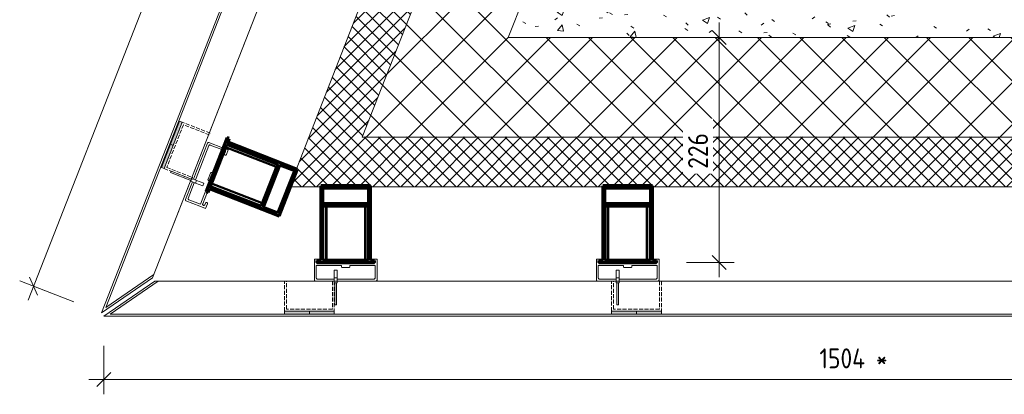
# Model space of a CAD drawing. Header units: millimetres. Extents: x -7374688 to -7372476, y 5958422 to 5960750.
# Tile 1 of 46: x -7374688 to -7373699, y 5958788 to 5959165. Entities that reach past the tile are written whole.
import ezdxf

# ---------------------------------------------------------------- set-up
doc = ezdxf.new("R2010")
doc.units = ezdxf.units.MM
doc.linetypes.add('01 Штриховая _4 мм_', pattern=[5.5, 4, -1.5])
doc.layers.add('Линии', color=7, linetype='Continuous', lineweight=18, true_color=0x00a600)
for name, color, linetype, lineweight in [('Обобщенные модели', 7, 'Continuous', 18), ('Размеры', 7, 'Continuous', 9), ('Размеры-10', 7, 'Continuous', 9), ('Тонкие линии', 7, 'Continuous', 18), ('Элементы узлов', 7, 'Continuous', 18)]:
    doc.layers.add(name, color=color, linetype=linetype, lineweight=lineweight)
doc.styles.add('GOST Common', font='GOST_Common.ttf', dxfattribs={"width": 0.9, "height": 20})
doc.dimstyles.new('ADSK_Основной_2_0', dxfattribs={"dimscale": 304.8, "dimtxt": 20.1143, "dimasz": 0.046391, "dimexe": 0.049213, "dimexo": 0.098425, "dimgap": 0.016404, "dimtad": 1, "dimdec": 0, "dimzin": 0, "dimdsep": 46, "dimtxsty": 'GOST Common', "dimblk1": 'OBLIQUE', "dimblk2": 'OBLIQUE', "dimsah": 1, "dimcen": 0.09, "dimdle": 0.049213, "dimazin": 0, "dimtfac": 1, "dimtdec": 4, "dimtix": 1, "dimtmove": 0, "dimatfit": 3, "dimfxl": 1, "dimtvp": 1, "dimtfill": 1, "dimtolj": 1, "dimtzin": 0, "dimarcsym": 2})

# ---------------------------------------------------------------- blocks, each defined once
blk = doc.blocks.new('HILTI_s_Салазка_MFT-CCF - Салазка MFT-CCF S58-7804795-Разрез 6-6')
at = {"layer": 'Обобщенные модели'}
for p, q in [((-7374392.38, 5958917.62), (-7374392.38, 5958923.92)), ((-7374392.38, 5958923.92), (-7374387.38, 5958923.92)), ((-7374389.23, 5958919.62), (-7374360.91, 5958919.62)), ((-7374360.91, 5958919.62), (-7374332.58, 5958919.63)), ((-7374334.43, 5958923.93), (-7374329.43, 5958923.93)), ((-7374329.43, 5958923.93), (-7374329.43, 5958917.63)), ((-7374392.38, 5958902.82), (-7374392.38, 5958917.62)), ((-7374365.16, 5958917.62), (-7374390.38, 5958917.62)), ((-7374390.38, 5958917.62), (-7374390.38, 5958905.02)), ((-7374365.16, 5958916.62), (-7374365.16, 5958917.62)), ((-7374357.66, 5958915.63), (-7374364.16, 5958915.62)), ((-7374331.43, 5958917.63), (-7374356.66, 5958917.63)), ((-7374356.66, 5958917.63), (-7374356.66, 5958916.63)), ((-7374331.43, 5958905.03), (-7374331.43, 5958917.63)), ((-7374329.43, 5958917.63), (-7374329.43, 5958902.82)), ((-7374372.4, 5958902.02), (-7374391.4, 5958902.02)), ((-7374389.38, 5958904.02), (-7374372.41, 5958904.02)), ((-7374369.41, 5958904.02), (-7374360.91, 5958904.02)), ((-7374360.9, 5958902.02), (-7374369.4, 5958902.02)), ((-7374360.91, 5958904.02), (-7374332.43, 5958904.03)), ((-7374330.41, 5958902.03), (-7374360.9, 5958902.02))]:
    blk.add_line(p, q, dxfattribs=at)
at = {"layer": 'Обобщенные модели', "flags": 128}
for points in [[(-7374390.01, 5958921.62), (-7374390.15, 5958921.47), (-7374390.26, 5958921.29), (-7374390.34, 5958921.09), (-7374390.38, 5958920.88), (-7374390.38, 5958920.67), (-7374390.34, 5958920.46), (-7374390.26, 5958920.26), (-7374390.15, 5958920.08), (-7374390, 5958919.92), (-7374389.84, 5958919.8), (-7374389.65, 5958919.7), (-7374389.44, 5958919.64), (-7374389.23, 5958919.62)], [(-7374387.38, 5958923.92), (-7374387.2, 5958923.91), (-7374387.02, 5958923.86), (-7374386.86, 5958923.77), (-7374386.71, 5958923.66), (-7374386.59, 5958923.53), (-7374386.49, 5958923.37), (-7374386.42, 5958923.2), (-7374386.39, 5958923.02), (-7374386.39, 5958922.83)], [(-7374335.42, 5958922.83), (-7374335.42, 5958923.02), (-7374335.39, 5958923.2), (-7374335.32, 5958923.37), (-7374335.23, 5958923.53), (-7374335.1, 5958923.67), (-7374334.96, 5958923.78), (-7374334.79, 5958923.86), (-7374334.61, 5958923.91), (-7374334.43, 5958923.93)], [(-7374332.58, 5958919.63), (-7374332.37, 5958919.65), (-7374332.17, 5958919.7), (-7374331.98, 5958919.8), (-7374331.81, 5958919.93), (-7374331.66, 5958920.08), (-7374331.55, 5958920.26), (-7374331.48, 5958920.46), (-7374331.44, 5958920.67), (-7374331.44, 5958920.88), (-7374331.48, 5958921.09), (-7374331.55, 5958921.29), (-7374331.66, 5958921.47), (-7374331.81, 5958921.63)], [(-7374364.16, 5958915.62), (-7374364.35, 5958915.64), (-7374364.54, 5958915.7), (-7374364.71, 5958915.79), (-7374364.86, 5958915.92), (-7374364.99, 5958916.07), (-7374365.08, 5958916.24), (-7374365.14, 5958916.43), (-7374365.16, 5958916.62)], [(-7374356.66, 5958916.63), (-7374356.68, 5958916.43), (-7374356.73, 5958916.24), (-7374356.82, 5958916.07), (-7374356.95, 5958915.92), (-7374357.1, 5958915.79), (-7374357.27, 5958915.7), (-7374357.46, 5958915.64), (-7374357.66, 5958915.63)], [(-7374391.4, 5958902.02), (-7374391.57, 5958902.04), (-7374391.74, 5958902.08), (-7374391.89, 5958902.15), (-7374392.03, 5958902.25), (-7374392.16, 5958902.36), (-7374392.26, 5958902.5), (-7374392.33, 5958902.65), (-7374392.38, 5958902.82)], [(-7374390.38, 5958905.02), (-7374390.36, 5958904.83), (-7374390.31, 5958904.64), (-7374390.21, 5958904.47), (-7374390.09, 5958904.32), (-7374389.94, 5958904.19), (-7374389.77, 5958904.1), (-7374389.58, 5958904.04), (-7374389.38, 5958904.02)], [(-7374332.43, 5958904.03), (-7374332.23, 5958904.05), (-7374332.04, 5958904.1), (-7374331.87, 5958904.2), (-7374331.72, 5958904.32), (-7374331.6, 5958904.47), (-7374331.5, 5958904.64), (-7374331.45, 5958904.83), (-7374331.43, 5958905.03)], [(-7374329.43, 5958902.82), (-7374329.48, 5958902.66), (-7374329.55, 5958902.51), (-7374329.65, 5958902.37), (-7374329.78, 5958902.25), (-7374329.92, 5958902.16), (-7374330.07, 5958902.08), (-7374330.24, 5958902.04), (-7374330.41, 5958902.03)]]:
    blk.add_lwpolyline(points, dxfattribs=at)
blk = doc.blocks.new('HILTI_s_Салазка_MFT-CCF - Салазка MFT-CCF S58-V1-Разрез 6-6')
at = {"layer": 'Обобщенные модели'}
for p, q in [((-7374109.18, 5958917.62), (-7374109.18, 5958923.92)), ((-7374109.18, 5958923.92), (-7374104.18, 5958923.92)), ((-7374106.03, 5958919.62), (-7374077.71, 5958919.62)), ((-7374077.71, 5958919.62), (-7374049.38, 5958919.63)), ((-7374051.23, 5958923.93), (-7374046.23, 5958923.93)), ((-7374046.23, 5958923.93), (-7374046.23, 5958917.63)), ((-7374109.18, 5958902.82), (-7374109.18, 5958917.62)), ((-7374081.96, 5958917.62), (-7374107.18, 5958917.62)), ((-7374107.18, 5958917.62), (-7374107.18, 5958905.02)), ((-7374081.96, 5958916.62), (-7374081.96, 5958917.62)), ((-7374074.46, 5958915.63), (-7374080.96, 5958915.62)), ((-7374048.23, 5958917.63), (-7374073.46, 5958917.63)), ((-7374073.46, 5958917.63), (-7374073.46, 5958916.63)), ((-7374048.23, 5958905.03), (-7374048.23, 5958917.63)), ((-7374046.23, 5958917.63), (-7374046.23, 5958902.82)), ((-7374089.2, 5958902.02), (-7374108.2, 5958902.02)), ((-7374106.18, 5958904.02), (-7374089.21, 5958904.02)), ((-7374086.21, 5958904.02), (-7374077.71, 5958904.02)), ((-7374077.7, 5958902.02), (-7374086.2, 5958902.02)), ((-7374077.71, 5958904.02), (-7374049.23, 5958904.03)), ((-7374047.21, 5958902.03), (-7374077.7, 5958902.02))]:
    blk.add_line(p, q, dxfattribs=at)
at = {"layer": 'Обобщенные модели', "flags": 128}
for points in [[(-7374106.81, 5958921.62), (-7374106.95, 5958921.47), (-7374107.06, 5958921.29), (-7374107.14, 5958921.09), (-7374107.18, 5958920.88), (-7374107.18, 5958920.67), (-7374107.14, 5958920.46), (-7374107.06, 5958920.26), (-7374106.95, 5958920.08), (-7374106.8, 5958919.92), (-7374106.64, 5958919.8), (-7374106.45, 5958919.7), (-7374106.24, 5958919.64), (-7374106.03, 5958919.62)], [(-7374104.18, 5958923.92), (-7374104, 5958923.91), (-7374103.82, 5958923.86), (-7374103.66, 5958923.77), (-7374103.51, 5958923.66), (-7374103.39, 5958923.53), (-7374103.29, 5958923.37), (-7374103.22, 5958923.2), (-7374103.19, 5958923.02), (-7374103.19, 5958922.83)], [(-7374052.22, 5958922.83), (-7374052.22, 5958923.02), (-7374052.19, 5958923.2), (-7374052.12, 5958923.37), (-7374052.03, 5958923.53), (-7374051.9, 5958923.67), (-7374051.76, 5958923.78), (-7374051.59, 5958923.86), (-7374051.41, 5958923.91), (-7374051.23, 5958923.93)], [(-7374049.38, 5958919.63), (-7374049.17, 5958919.65), (-7374048.97, 5958919.7), (-7374048.78, 5958919.8), (-7374048.61, 5958919.93), (-7374048.46, 5958920.08), (-7374048.35, 5958920.26), (-7374048.28, 5958920.46), (-7374048.24, 5958920.67), (-7374048.24, 5958920.88), (-7374048.28, 5958921.09), (-7374048.35, 5958921.29), (-7374048.46, 5958921.47), (-7374048.61, 5958921.63)], [(-7374080.96, 5958915.62), (-7374081.15, 5958915.64), (-7374081.34, 5958915.7), (-7374081.51, 5958915.79), (-7374081.66, 5958915.92), (-7374081.79, 5958916.07), (-7374081.88, 5958916.24), (-7374081.94, 5958916.43), (-7374081.96, 5958916.62)], [(-7374073.46, 5958916.63), (-7374073.48, 5958916.43), (-7374073.53, 5958916.24), (-7374073.62, 5958916.07), (-7374073.75, 5958915.92), (-7374073.9, 5958915.79), (-7374074.07, 5958915.7), (-7374074.26, 5958915.64), (-7374074.46, 5958915.63)], [(-7374108.2, 5958902.02), (-7374108.37, 5958902.04), (-7374108.54, 5958902.08), (-7374108.69, 5958902.15), (-7374108.83, 5958902.25), (-7374108.96, 5958902.36), (-7374109.06, 5958902.5), (-7374109.13, 5958902.65), (-7374109.18, 5958902.82)], [(-7374107.18, 5958905.02), (-7374107.16, 5958904.83), (-7374107.11, 5958904.64), (-7374107.01, 5958904.47), (-7374106.89, 5958904.32), (-7374106.74, 5958904.19), (-7374106.57, 5958904.1), (-7374106.38, 5958904.04), (-7374106.18, 5958904.02)], [(-7374049.23, 5958904.03), (-7374049.03, 5958904.05), (-7374048.84, 5958904.1), (-7374048.67, 5958904.2), (-7374048.52, 5958904.32), (-7374048.4, 5958904.47), (-7374048.3, 5958904.64), (-7374048.25, 5958904.83), (-7374048.23, 5958905.03)], [(-7374046.23, 5958902.82), (-7374046.28, 5958902.66), (-7374046.35, 5958902.51), (-7374046.45, 5958902.37), (-7374046.58, 5958902.25), (-7374046.72, 5958902.16), (-7374046.87, 5958902.08), (-7374047.04, 5958902.04), (-7374047.21, 5958902.03)]]:
    blk.add_lwpolyline(points, dxfattribs=at)
blk = doc.blocks.new('HILTI_s_Салазка_MFT-CCF - Салазка MFT-CCF S58-V5-Разрез 6-6')
at = {"layer": 'Обобщенные модели'}
for p, q in [((-7374510.62, 5959012.36), (-7374499.57, 5959040.79)), ((-7374498.44, 5959038.18), (-7374508.76, 5959011.64)), ((-7374498.47, 5959041.41), (-7374484.68, 5959036.05)), ((-7374485.4, 5959034.19), (-7374497.14, 5959038.75)), ((-7374494.54, 5959010.67), (-7374485.4, 5959034.19)), ((-7374484.68, 5959036.05), (-7374483.82, 5959035.72)), ((-7374482.48, 5959029.83), (-7374481.81, 5959031.55)), ((-7374481.96, 5959034.99), (-7374478.8, 5959033.77)), ((-7374478.8, 5959033.77), (-7374480.61, 5959029.11)), ((-7374513.71, 5959004.42), (-7374510.62, 5959012.36)), ((-7374508.76, 5959011.64), (-7374511.84, 5959003.7)), ((-7374499.12, 5959004.41), (-7374496.77, 5959010.46)), ((-7374495.47, 5959011.03), (-7374494.54, 5959010.67)), ((-7374521.67, 5958983.93), (-7374514.79, 5959001.63)), ((-7374512.93, 5959000.9), (-7374519.07, 5958985.09)), ((-7374506.76, 5958979.24), (-7374497.62, 5959002.75)), ((-7374497.62, 5959002.75), (-7374498.55, 5959003.11)), ((-7374499.81, 5958991.58), (-7374504.48, 5958979.59)), ((-7374507.48, 5958977.37), (-7374521.28, 5958982.73)), ((-7374518.5, 5958983.8), (-7374506.76, 5958979.24)), ((-7374502.33, 5958978.75), (-7374501.66, 5958980.47)), ((-7374499.8, 5958979.75), (-7374501.61, 5958975.09)), ((-7374501.61, 5958975.09), (-7374507.48, 5958977.37))]:
    blk.add_line(p, q, dxfattribs=at)
at = {"layer": 'Обобщенные модели', "flags": 128}
for points in [[(-7374499.57, 5959040.79), (-7374499.5, 5959040.94), (-7374499.4, 5959041.08), (-7374499.27, 5959041.2), (-7374499.13, 5959041.3), (-7374498.98, 5959041.37), (-7374498.81, 5959041.41), (-7374498.64, 5959041.43), (-7374498.47, 5959041.41)], [(-7374497.14, 5959038.75), (-7374497.33, 5959038.8), (-7374497.53, 5959038.82), (-7374497.72, 5959038.79), (-7374497.91, 5959038.73), (-7374498.08, 5959038.64), (-7374498.23, 5959038.51), (-7374498.35, 5959038.36), (-7374498.44, 5959038.18)], [(-7374481.81, 5959031.55), (-7374481.75, 5959031.76), (-7374481.73, 5959031.97), (-7374481.75, 5959032.18), (-7374481.81, 5959032.38), (-7374481.9, 5959032.57), (-7374482.03, 5959032.74), (-7374482.19, 5959032.89), (-7374482.37, 5959033), (-7374482.57, 5959033.07), (-7374482.7, 5959033.1)], [(-7374480.61, 5959029.11), (-7374480.7, 5959028.94), (-7374480.81, 5959028.8), (-7374480.95, 5959028.67), (-7374481.1, 5959028.57), (-7374481.27, 5959028.51), (-7374481.46, 5959028.47), (-7374481.64, 5959028.47), (-7374481.82, 5959028.51), (-7374481.99, 5959028.57), (-7374482.15, 5959028.67), (-7374482.29, 5959028.8), (-7374482.4, 5959028.94), (-7374482.48, 5959029.11), (-7374482.53, 5959029.29), (-7374482.55, 5959029.47), (-7374482.53, 5959029.65), (-7374482.48, 5959029.83)], [(-7374496.77, 5959010.46), (-7374496.68, 5959010.64), (-7374496.56, 5959010.79), (-7374496.41, 5959010.92), (-7374496.24, 5959011.02), (-7374496.05, 5959011.08), (-7374495.86, 5959011.1), (-7374495.66, 5959011.09), (-7374495.47, 5959011.03)], [(-7374498.55, 5959003.11), (-7374498.73, 5959003.2), (-7374498.88, 5959003.32), (-7374499.01, 5959003.47), (-7374499.1, 5959003.64), (-7374499.16, 5959003.83), (-7374499.19, 5959004.02), (-7374499.17, 5959004.22), (-7374499.12, 5959004.41)], [(-7374521.28, 5958982.73), (-7374521.42, 5958982.84), (-7374521.53, 5958982.97), (-7374521.62, 5958983.11), (-7374521.69, 5958983.27), (-7374521.73, 5958983.43), (-7374521.74, 5958983.6), (-7374521.72, 5958983.77), (-7374521.67, 5958983.93)], [(-7374519.07, 5958985.09), (-7374519.12, 5958984.91), (-7374519.14, 5958984.71), (-7374519.12, 5958984.52), (-7374519.06, 5958984.33), (-7374518.96, 5958984.16), (-7374518.83, 5958984.01), (-7374518.68, 5958983.89), (-7374518.5, 5958983.8)], [(-7374504.48, 5958979.59), (-7374504.53, 5958979.38), (-7374504.55, 5958979.17), (-7374504.53, 5958978.96), (-7374504.48, 5958978.76), (-7374504.38, 5958978.57), (-7374504.25, 5958978.4), (-7374504.1, 5958978.25), (-7374503.92, 5958978.14), (-7374503.72, 5958978.06), (-7374503.51, 5958978.02), (-7374503.3, 5958978.02), (-7374503.09, 5958978.06), (-7374502.89, 5958978.14), (-7374502.71, 5958978.25), (-7374502.56, 5958978.39), (-7374502.43, 5958978.56), (-7374502.33, 5958978.75)], [(-7374501.66, 5958980.47), (-7374501.58, 5958980.64), (-7374501.47, 5958980.79), (-7374501.33, 5958980.91), (-7374501.18, 5958981.01), (-7374501, 5958981.07), (-7374500.82, 5958981.11), (-7374500.64, 5958981.11), (-7374500.46, 5958981.07), (-7374500.28, 5958981.01), (-7374500.13, 5958980.91), (-7374499.99, 5958980.78), (-7374499.88, 5958980.64), (-7374499.8, 5958980.47), (-7374499.75, 5958980.29), (-7374499.73, 5958980.11), (-7374499.75, 5958979.93), (-7374499.8, 5958979.75)]]:
    blk.add_lwpolyline(points, dxfattribs=at)
blk = doc.blocks.new('HILTI_s_Профиль_MFT-RP - Усиленный профиль MFT-RP-58 77x50 L-21565047-Разрез 6-6')
at = {"layer": 'Обобщенные модели', "lineweight": 70}
for p, q in [((-7374052.71, 5958997.78), (-7374102.71, 5958997.77)), ((-7374102.71, 5958997.77), (-7374102.71, 5958922.77)), ((-7374052.71, 5958922.78), (-7374052.71, 5958997.78)), ((-7374100.71, 5958995.77), (-7374054.71, 5958995.78)), ((-7374100.71, 5958979.77), (-7374100.71, 5958995.77)), ((-7374054.71, 5958995.78), (-7374054.71, 5958979.78)), ((-7374054.71, 5958979.78), (-7374100.71, 5958979.77)), ((-7374100.71, 5958977.77), (-7374054.71, 5958977.78)), ((-7374100.71, 5958922.77), (-7374100.71, 5958977.77)), ((-7374054.71, 5958977.78), (-7374054.71, 5958922.78)), ((-7374102.71, 5958922.77), (-7374106.71, 5958922.77)), ((-7374106.71, 5958922.77), (-7374106.71, 5958920.77)), ((-7374106.71, 5958920.77), (-7374048.71, 5958920.78)), ((-7374054.71, 5958922.78), (-7374100.71, 5958922.77)), ((-7374048.71, 5958922.78), (-7374052.71, 5958922.78)), ((-7374048.71, 5958920.78), (-7374048.71, 5958922.78))]:
    blk.add_line(p, q, dxfattribs=at)
blk = doc.blocks.new('HILTI_s_Профиль_MFT-RP - Усиленный профиль MFT-RP-58 77x50 L-V10-Разрез 6-6')
at = {"layer": 'Обобщенные модели', "lineweight": 70}
for p, q in [((-7374335.91, 5958997.77), (-7374385.91, 5958997.77)), ((-7374385.91, 5958997.77), (-7374385.91, 5958922.77)), ((-7374335.91, 5958922.77), (-7374335.91, 5958997.77)), ((-7374383.91, 5958979.77), (-7374383.91, 5958995.77)), ((-7374383.91, 5958995.77), (-7374337.91, 5958995.77)), ((-7374337.91, 5958995.77), (-7374337.91, 5958979.77)), ((-7374337.91, 5958979.77), (-7374383.91, 5958979.77)), ((-7374383.91, 5958922.77), (-7374383.91, 5958977.77)), ((-7374383.91, 5958977.77), (-7374337.91, 5958977.77)), ((-7374337.91, 5958977.77), (-7374337.91, 5958922.77)), ((-7374389.91, 5958922.77), (-7374389.91, 5958920.77)), ((-7374385.91, 5958922.77), (-7374389.91, 5958922.77)), ((-7374389.91, 5958920.77), (-7374331.91, 5958920.77)), ((-7374337.91, 5958922.77), (-7374383.91, 5958922.77)), ((-7374331.91, 5958922.77), (-7374335.91, 5958922.77)), ((-7374331.91, 5958920.77), (-7374331.91, 5958922.77))]:
    blk.add_line(p, q, dxfattribs=at)
blk = doc.blocks.new('HILTI_s_Соединитель_профилей_MFT-RPC - Соединитель профилей MFT-RPC-21017161-Разрез 6-6')
at = {"layer": 'Обобщенные модели', "lineweight": 25}
for p, q in [((-7374100.71, 5958976.77), (-7374097.81, 5958976.77)), ((-7374097.81, 5958976.77), (-7374096.77, 5958976.77)), ((-7374097.81, 5958922.77), (-7374097.81, 5958976.77)), ((-7374096.77, 5958922.77), (-7374096.77, 5958976.77)), ((-7374058.65, 5958976.77), (-7374057.61, 5958976.77)), ((-7374058.65, 5958922.77), (-7374058.65, 5958976.77)), ((-7374057.61, 5958976.77), (-7374054.71, 5958976.78)), ((-7374057.6, 5958922.77), (-7374057.61, 5958976.77))]:
    blk.add_line(p, q, dxfattribs=at)
blk = doc.blocks.new('HILTI_s_Соединитель_профилей_MFT-RPC - Соединитель профилей MFT-RPC-V13-Разрез 6-6')
at = {"layer": 'Обобщенные модели', "lineweight": 25}
for p, q in [((-7374383.91, 5958976.77), (-7374381.01, 5958976.77)), ((-7374381.01, 5958976.77), (-7374379.97, 5958976.77)), ((-7374381.01, 5958976.77), (-7374381.01, 5958922.77)), ((-7374379.97, 5958976.77), (-7374379.97, 5958922.77)), ((-7374341.85, 5958976.77), (-7374340.81, 5958976.77)), ((-7374341.85, 5958976.77), (-7374341.85, 5958922.77)), ((-7374340.81, 5958976.77), (-7374337.91, 5958976.77)), ((-7374340.81, 5958976.77), (-7374340.8, 5958922.77))]:
    blk.add_line(p, q, dxfattribs=at)
blk = doc.blocks.new('HILTI_as_Соединитель_MFT-CCU_Заклепка_БезГрафики - Соединитель MFT-CCU Заклепка БезГрафики-21018214-Разрез 6-6')
at = {"layer": 'Обобщенные модели'}
for p, q in [((-7374372.41, 5958905.38), (-7374372.41, 5958913.12)), ((-7374372.41, 5958913.12), (-7374369.41, 5958913.12)), ((-7374369.41, 5958913.12), (-7374369.41, 5958905.38)), ((-7374372.4, 5958900.12), (-7374372.41, 5958905.38)), ((-7374372.41, 5958905.38), (-7374369.41, 5958905.38)), ((-7374369.4, 5958900.12), (-7374372.4, 5958900.12)), ((-7374371.65, 5958878.12), (-7374371.65, 5958900.12)), ((-7374371.65, 5958900.12), (-7374370.15, 5958900.12)), ((-7374370.15, 5958900.12), (-7374370.15, 5958878.12)), ((-7374369.41, 5958905.38), (-7374369.4, 5958900.12)), ((-7374370.15, 5958878.12), (-7374371.65, 5958878.12))]:
    blk.add_line(p, q, dxfattribs=at)
blk = doc.blocks.new('HILTI_as_Соединитель_MFT-CCU_Заклепка_БезГрафики - Соединитель MFT-CCU Заклепка БезГрафики-V14-Разрез 6-6')
at = {"layer": 'Обобщенные модели'}
for p, q in [((-7374089.21, 5958905.38), (-7374089.21, 5958913.12)), ((-7374089.21, 5958913.12), (-7374086.21, 5958913.12)), ((-7374086.21, 5958913.12), (-7374086.21, 5958905.38)), ((-7374089.2, 5958900.12), (-7374089.21, 5958905.38)), ((-7374089.21, 5958905.38), (-7374086.21, 5958905.38)), ((-7374086.2, 5958900.12), (-7374089.2, 5958900.12)), ((-7374088.45, 5958878.12), (-7374088.45, 5958900.12)), ((-7374088.45, 5958900.12), (-7374086.95, 5958900.12)), ((-7374086.95, 5958900.12), (-7374086.95, 5958878.12)), ((-7374086.21, 5958905.38), (-7374086.2, 5958900.12)), ((-7374086.95, 5958878.12), (-7374088.45, 5958878.12))]:
    blk.add_line(p, q, dxfattribs=at)
blk = doc.blocks.new('HILTI_as_Соединитель_MFT-CCU_Заклепка_БезГрафики - Соединитель MFT-CCU Заклепка БезГрафики-6175019-Разрез 6-6')
at = {"layer": 'Обобщенные модели'}
for p, q in [((-7374211.14, 5959850.04), (-7374210.59, 5959851.44)), ((-7374190.63, 5959842.07), (-7374211.14, 5959850.04)), ((-7374210.59, 5959851.44), (-7374190.09, 5959843.47)), ((-7374190.9, 5959841.37), (-7374189.82, 5959844.17)), ((-7374186, 5959839.47), (-7374190.9, 5959841.37)), ((-7374190.09, 5959843.47), (-7374190.63, 5959842.07)), ((-7374189.82, 5959844.17), (-7374184.91, 5959842.26)), ((-7374184.91, 5959842.26), (-7374186, 5959839.47)), ((-7374178.79, 5959836.66), (-7374186, 5959839.47)), ((-7374184.91, 5959842.26), (-7374177.7, 5959839.46)), ((-7374177.7, 5959839.46), (-7374178.79, 5959836.66))]:
    blk.add_line(p, q, dxfattribs=at)
blk = doc.blocks.new('HILTI_s_Профиль_MFT-RP - Усиленный профиль MFT-RP-58 77x50 L-V15-Разрез 6-6')
at = {"layer": 'Обобщенные модели', "lineweight": 70}
for p, q in [((-7374479.79, 5959046.03), (-7374500.92, 5958992.02)), ((-7374496.87, 5958996.88), (-7374480.11, 5959039.72)), ((-7374480.11, 5959039.72), (-7374428.89, 5959019.68)), ((-7374477.93, 5959045.3), (-7374479.79, 5959046.03)), ((-7374479.38, 5959041.58), (-7374477.93, 5959045.3)), ((-7374409.54, 5959014.26), (-7374479.38, 5959041.58)), ((-7374428.89, 5959019.68), (-7374445.65, 5958976.84)), ((-7374443.79, 5958976.11), (-7374427.03, 5959018.95)), ((-7374427.03, 5959018.95), (-7374412.13, 5959013.12)), ((-7374412.13, 5959013.12), (-7374428.89, 5958970.28)), ((-7374427.75, 5958967.69), (-7374409.54, 5959014.26)), ((-7374500.92, 5958992.02), (-7374499.06, 5958991.29)), ((-7374499.06, 5958991.29), (-7374497.6, 5958995.01)), ((-7374497.6, 5958995.01), (-7374427.75, 5958967.69)), ((-7374445.65, 5958976.84), (-7374496.87, 5958996.88)), ((-7374428.89, 5958970.28), (-7374443.79, 5958976.11))]:
    blk.add_line(p, q, dxfattribs=at)
blk = doc.blocks.new('HILTI_s_Соединитель_профилей_MFT-RPC - Соединитель профилей MFT-RPC-10736511-Разрез 6-6')
at = {"layer": 'Обобщенные модели', "lineweight": 25}
for p, q in [((-7374305.39, 5959338.21), (-7374355.68, 5959357.88)), ((-7374305.01, 5959339.18), (-7374355.3, 5959358.86)), ((-7374305.01, 5959339.18), (-7374305.39, 5959338.21)), ((-7374303.95, 5959341.88), (-7374305.01, 5959339.18)), ((-7374319.66, 5959301.74), (-7374369.95, 5959321.41)), ((-7374319.28, 5959302.71), (-7374369.57, 5959322.38)), ((-7374319.66, 5959301.74), (-7374320.71, 5959299.04)), ((-7374319.28, 5959302.71), (-7374319.66, 5959301.74))]:
    blk.add_line(p, q, dxfattribs=at)
blk = doc.blocks.new('DIMBLOCK5-Разрез 6-6')
at = {"layer": 'Размеры-10'}
for p, q in [((-7374603.82, 5958836.83), (-7374603.82, 5958788.14)), ((-7374603.82, 5958803.14), (-7374603.82, 5958836.83)), ((-7373099.57, 5958836.83), (-7373099.57, 5958788.14)), ((-7373099.57, 5958803.14), (-7373099.57, 5958836.83)), ((-7374618.82, 5958803.14), (-7373099.57, 5958803.14))]:
    blk.add_line(p, q, dxfattribs=at)
at = {"layer": 'Размеры-10', "lineweight": 18}
for p, q in [((-7374603.82, 5958803.14), (-7374596.75, 5958810.21)), ((-7373099.57, 5958803.14), (-7373092.5, 5958810.21)), ((-7374603.82, 5958803.14), (-7374610.89, 5958796.07)), ((-7373099.57, 5958803.14), (-7373106.64, 5958796.07))]:
    blk.add_line(p, q, dxfattribs=at)
at = {"layer": 'Размеры-10', "color": 0, "insert": (-7373885.1, 5958834.28), "char_height": 20, "width": 80.1845, "attachment_point": 1, "line_spacing_factor": 1.022761, "style": 'GOST Common', "bg_fill": 3, "box_fill_scale": 1.25, "bg_fill_color": 256, "bg_fill_true_color": 13158600, "bg_fill_transparency": 0}
blk.add_mtext('1504 *', dxfattribs=at)
blk = doc.blocks.new('_Oblique')
at = {"color": 0, "linetype": 'ByBlock', "lineweight": -2}
blk.add_line((-0.5, -0.5), (0.5, 0.5), dxfattribs=at)
blk = doc.blocks.new('DIMBLOCK7-Разрез 6-6')
at = {"layer": 'Размеры-10', "lineweight": 18}
for p, q in [((-7374030.39, 5960543.3), (-7374034.4, 5960552.46)), ((-7374030.39, 5960543.3), (-7374026.38, 5960534.14)), ((-7374674.31, 5958896.83), (-7374678.32, 5958905.98)), ((-7374674.31, 5958896.83), (-7374670.3, 5958887.67))]:
    blk.add_line(p, q, dxfattribs=at)
at = {"layer": 'Размеры-10'}
for p, q in [((-7374679.77, 5958882.86), (-7374030.39, 5960543.3)), ((-7373990.08, 5960527.54), (-7374044.36, 5960548.77)), ((-7374030.39, 5960543.3), (-7373990.08, 5960527.54)), ((-7374634.01, 5958881.06), (-7374688.28, 5958902.29)), ((-7374674.31, 5958896.83), (-7374634.01, 5958881.06))]:
    blk.add_line(p, q, dxfattribs=at)
at = {"layer": 'Размеры-10', "color": 0, "insert": (-7374393.2, 5959701.08), "char_height": 20, "width": 78.1389, "attachment_point": 1, "rotation": 68.64, "line_spacing_factor": 1.022761, "style": 'GOST Common', "bg_fill": 3, "box_fill_scale": 1.25, "bg_fill_color": 256, "bg_fill_true_color": 13158600, "bg_fill_transparency": 0}
blk.add_mtext('1768 *', dxfattribs=at)
blk = doc.blocks.new('DIMBLOCK17-Разрез 6-6')
at = {"layer": 'Размеры-10'}
for p, q in [((-7373985.93, 5959161.78), (-7373985.91, 5958905.78)), ((-7374005.93, 5959146.78), (-7373970.93, 5959146.78)), ((-7373985.93, 5959146.78), (-7374005.93, 5959146.78)), ((-7374018.71, 5958920.78), (-7373970.92, 5958920.78)), ((-7373985.92, 5958920.78), (-7374018.71, 5958920.78))]:
    blk.add_line(p, q, dxfattribs=at)
at = {"layer": 'Размеры-10', "lineweight": 18}
for p, q in [((-7373985.93, 5959146.78), (-7373993, 5959153.85)), ((-7373985.93, 5959146.78), (-7373978.86, 5959139.71)), ((-7373985.92, 5958920.78), (-7373992.99, 5958927.85)), ((-7373985.92, 5958920.78), (-7373978.85, 5958913.71))]:
    blk.add_line(p, q, dxfattribs=at)
at = {"layer": 'Размеры-10', "color": 0, "insert": (-7374017.06, 5959014.86), "char_height": 20, "width": 45.4106, "attachment_point": 1, "rotation": 90, "line_spacing_factor": 1.022761, "style": 'GOST Common', "bg_fill": 3, "box_fill_scale": 1.25, "bg_fill_color": 256, "bg_fill_true_color": 13158600, "bg_fill_transparency": 0}
blk.add_mtext('226', dxfattribs=at)

msp = doc.modelspace()

# ---------------------------------------------------------------- hatches: boundary and pattern name
at = {"layer": 'Элементы узлов'}
h = msp.add_hatch(dxfattribs=at)
h.set_pattern_fill('FP_1', color=256, style=0, pattern_type=2)
h.set_pattern_definition([(45, (-7374284.715, 5958338.628), (-7.071068, 7.071068), []), (135, (-7374284.715, 5958338.628), (-7.071068, -7.071068), [])])
h.paths.add_polyline_path([(-7374417.47, 5958996.76), (-7373163.67, 5958996.85), (-7373163.68, 5959046.85), (-7374344.19, 5959046.85), (-7373818.17, 5960391.55), (-7373864.73, 5960409.77), (-7374410.86, 5959013.68)])
h = msp.add_hatch(dxfattribs=at)
h.set_pattern_fill('FP_5', color=256, style=0, pattern_type=2)
h.set_pattern_definition([(45, (-7374284.715, 5958338.628), (-21.2132, 21.2132), []), (135, (-7374284.715, 5958338.628), (-21.2132, -21.2132), [])])
h.paths.add_polyline_path([(-7374344.22, 5959046.76), (-7373411.02, 5959046.85), (-7373391.43, 5959146.83), (-7374197.69, 5959146.85), (-7373987.41, 5959684.42), (-7374068.67, 5959700.34), (-7374068.67, 5959746.11), (-7374070.65, 5959746.11), (-7374344.19, 5959046.85)])
h.paths.add_polyline_path([(-7373360.07, 5959046.84), (-7373163.67, 5959046.85), (-7373163.68, 5959146.76), (-7373168.92, 5959146.85), (-7373340.49, 5959146.77), (-7373360.07, 5959046.85)])
h.paths.add_polyline_path([(-7373968.89, 5959731.75), (-7373725.13, 5960355.16), (-7373818.17, 5960391.55), (-7374068.63, 5959751.28), (-7374016.51, 5959741.07)])
at = {"layer": 'Элементы узлов', "true_color": 0xaaaaaa}
h = msp.add_hatch(dxfattribs=at)
h.set_pattern_fill('FP_4', color=253, style=0, pattern_type=2)
h.set_pattern_definition([(50, (-7374284.715, 5958338.63), (72.8738, -6.376), [7.62, -83.82]), (355, (-7374284.715, 5958338.63), (-14.097, 76.4224), [6.096, -67.056]), (100.451, (-7374278.64, 5958338.1), (58.777, 70.047), [6.476, -71.236]), (46.184, (-7374284.715, 5958358.95), (108.4314, -16.8175), [11.43, -125.73]), (96.636, (-7374275.68, 5958357.55), (94.961, 98.971), [9.714, -106.854]), (351.184, (-7374284.71, 5958358.95), (94.962, 98.97), [9.144, -100.584]), (21, (-7374274.555, 5958353.87), (60.6457, -40.9065), [7.62, -83.82]), (326, (-7374274.555, 5958353.87), (24.7208, 73.675), [6.096, -67.056]), (71.451, (-7374269.5, 5958350.46), (85.367, 32.7687), [6.476, -71.236]), (37.5, (-7374284.715, 5958338.628), (1.23552, 33.82243), [3.353, -62.89, 3.353, -64.719, -67.31]), (37.5, (-7374284.715, 5958338.628), (1.23552, 33.82243), [-134.315, 3.353, -63.957]), (7.5, (-7374284.715, 5958338.628), (26.72815, 40.07255), [3.353, -35.458, 3.353, -61.366, -25.654]), (7.5, (-7374284.715, 5958338.628), (26.72815, 40.07255), [-103.53, 3.353, -22.301]), (327.5, (-7374307.372, 5958338.628), (54.2363, -2.2921), [3.353, -22.047, 3.353, -181.051]), (327.5, (-7374307.372, 5958338.628), (54.2363, -2.2921), [-28.753, -75.895, 3.353, -101.803]), (317.5, (-7374317.53, 5958338.63), (59.2516, 10.1701), [3.353, -29.667, 3.353, -49.276, -74.676]), (317.5, (-7374317.53, 5958338.63), (59.2516, 10.1701), [-85.649, 3.353, -71.323])])
h.paths.add_polyline_path([(-7374197.72, 5959146.77), (-7373391.43, 5959146.85), (-7373312.04, 5959552.13), (-7373987.41, 5959684.42), (-7374197.69, 5959146.85)])
h.paths.add_polyline_path([(-7373340.48, 5959146.84), (-7373238.58, 5959146.85), (-7373229.6, 5959192.69), (-7373253.36, 5959192.69), (-7373253.36, 5959146.85), (-7373340.48, 5959146.85)])
h.paths.add_polyline_path([(-7373143.51, 5959632.17), (-7373136, 5959670.49), (-7373192.99, 5959632.17)])
at = {"layer": 'Элементы узлов', "true_color": 0xffffff}
for points in [[(-7374534.13, 5959038.4), (-7374525.08, 5959061.7), (-7374527.87, 5959062.79), (-7374536.93, 5959039.49)], [(-7374543.19, 5959015.1), (-7374534.13, 5959038.4), (-7374536.93, 5959039.49), (-7374545.98, 5959016.18)], [(-7374422.3, 5958868.82), (-7374397.3, 5958868.83), (-7374397.3, 5958871.83), (-7374422.3, 5958871.82)], [(-7374397.3, 5958868.83), (-7374372.3, 5958868.83), (-7374372.3, 5958871.83), (-7374397.3, 5958871.83)], [(-7374093.8, 5958868.82), (-7374068.8, 5958868.83), (-7374068.8, 5958871.83), (-7374093.8, 5958871.82)], [(-7374068.8, 5958868.83), (-7374043.8, 5958868.83), (-7374043.8, 5958871.83), (-7374068.8, 5958871.83)]]:
    msp.add_hatch(color=7, dxfattribs=at).paths.add_polyline_path(points)

# ---------------------------------------------------------------- linework, layer by layer
at = {"layer": 'Линии', "color": 7}
for p, q in [((-7374606.07, 5958870.14), (-7373962.14, 5960516.61)), ((-7374601.84, 5958875.45), (-7373961.01, 5960514.02)), ((-7374554.75, 5958905.25), (-7373942.3, 5960471.27)), ((-7374533.4, 5958959.84), (-7373942.3, 5960471.27)), ((-7374606.07, 5958870.14), (-7374554.75, 5958905.25)), ((-7374603.82, 5958866.83), (-7374552.67, 5958901.83)), ((-7374601.84, 5958875.45), (-7374553.46, 5958908.56)), ((-7374597.35, 5958868.83), (-7374549.13, 5958901.83)), ((-7373134.57, 5958901.83), (-7374552.67, 5958901.83)), ((-7373099.57, 5958866.83), (-7374603.82, 5958866.83)), ((-7373101.57, 5958868.83), (-7374597.35, 5958868.83))]:
    msp.add_line(p, q, dxfattribs=at)
at = {"layer": 'Линии', "color": 7, "linetype": '01 Штриховая _4 мм_'}
for p, q in [((-7374525.08, 5959061.7), (-7374543.19, 5959015.1)), ((-7374523.94, 5959059.11), (-7374540.6, 5959016.24)), ((-7374497.11, 5959050.83), (-7374525.08, 5959061.7)), ((-7374497.84, 5959048.97), (-7374523.94, 5959059.11)), ((-7374543.19, 5959015.1), (-7374515.22, 5959004.23)), ((-7374540.6, 5959016.24), (-7374514.5, 5959006.09)), ((-7374422.3, 5958871.82), (-7374422.3, 5958901.83)), ((-7374420.3, 5958873.83), (-7374420.3, 5958901.83)), ((-7374374.3, 5958901.83), (-7374374.3, 5958873.83)), ((-7374372.3, 5958901.83), (-7374372.3, 5958871.83)), ((-7374093.8, 5958871.82), (-7374093.8, 5958901.83)), ((-7374091.8, 5958873.83), (-7374091.8, 5958901.83)), ((-7374045.8, 5958901.83), (-7374045.8, 5958873.83)), ((-7374043.8, 5958901.83), (-7374043.8, 5958871.83)), ((-7374372.3, 5958871.83), (-7374422.3, 5958871.82)), ((-7374374.3, 5958873.83), (-7374420.3, 5958873.83)), ((-7374043.8, 5958871.83), (-7374093.8, 5958871.82)), ((-7374045.8, 5958873.83), (-7374091.8, 5958873.83))]:
    msp.add_line(p, q, dxfattribs=at)
at = {"layer": 'Тонкие линии'}
for p, q in [((-7373864.73, 5960409.77), (-7374417.47, 5958996.76)), ((-7373818.17, 5960391.55), (-7374344.22, 5959046.76)), ((-7374344.22, 5959046.76), (-7373818.17, 5960391.55)), ((-7374197.72, 5959146.77), (-7373931.87, 5959826.39)), ((-7373238.58, 5959146.84), (-7374197.72, 5959146.77)), ((-7374527.87, 5959062.79), (-7374536.93, 5959039.49)), ((-7374534.13, 5959038.4), (-7374525.08, 5959061.7)), ((-7374525.08, 5959061.7), (-7374527.87, 5959062.79)), ((-7374536.93, 5959039.49), (-7374545.98, 5959016.18)), ((-7374543.19, 5959015.1), (-7374534.13, 5959038.4)), ((-7374534.13, 5959038.4), (-7374536.93, 5959039.49)), ((-7374344.22, 5959046.76), (-7373163.67, 5959046.85)), ((-7373163.67, 5959046.85), (-7374344.22, 5959046.76)), ((-7374545.98, 5959016.18), (-7374543.19, 5959015.1)), ((-7374417.47, 5958996.76), (-7373163.67, 5958996.85)), ((-7374397.3, 5958871.83), (-7374422.3, 5958871.82)), ((-7374422.3, 5958871.82), (-7374422.3, 5958868.82)), ((-7374372.3, 5958871.83), (-7374397.3, 5958871.83)), ((-7374397.3, 5958868.83), (-7374397.3, 5958871.83)), ((-7374372.3, 5958868.83), (-7374372.3, 5958871.83)), ((-7374068.8, 5958871.83), (-7374093.8, 5958871.82)), ((-7374093.8, 5958871.82), (-7374093.8, 5958868.82)), ((-7374043.8, 5958871.83), (-7374068.8, 5958871.83)), ((-7374068.8, 5958868.83), (-7374068.8, 5958871.83)), ((-7374043.8, 5958868.83), (-7374043.8, 5958871.83)), ((-7374422.3, 5958868.82), (-7374397.3, 5958868.83)), ((-7374397.3, 5958868.83), (-7374372.3, 5958868.83)), ((-7374093.8, 5958868.82), (-7374068.8, 5958868.83)), ((-7374068.8, 5958868.83), (-7374043.8, 5958868.83))]:
    msp.add_line(p, q, dxfattribs=at)
at = {"layer": 'Тонкие линии', "color": 253, "true_color": 0xaaaaaa}
for p, q in [((-7373931.87, 5959826.39), (-7374197.72, 5959146.77)), ((-7374197.72, 5959146.77), (-7373238.58, 5959146.84))]:
    msp.add_line(p, q, dxfattribs=at)

# ---------------------------------------------------------------- block references
at = {"layer": 'Обобщенные модели'}
for name, p in [('HILTI_s_Салазка_MFT-CCF - Салазка MFT-CCF S58-V5-Разрез 6-6', (0, 0)), ('HILTI_s_Соединитель_профилей_MFT-RPC - Соединитель профилей MFT-RPC-10736511-Разрез 6-6', (-125.87, -321.84)), ('HILTI_as_Соединитель_MFT-CCU_Заклепка_БезГрафики - Соединитель MFT-CCU Заклепка БезГрафики-6175019-Разрез 6-6', (-325.65, -839.04)), ('HILTI_s_Соединитель_профилей_MFT-RPC - Соединитель профилей MFT-RPC-V13-Разрез 6-6', (0, 0)), ('HILTI_s_Соединитель_профилей_MFT-RPC - Соединитель профилей MFT-RPC-21017161-Разрез 6-6', (0, 0)), ('HILTI_s_Салазка_MFT-CCF - Салазка MFT-CCF S58-7804795-Разрез 6-6', (0, 0)), ('HILTI_s_Салазка_MFT-CCF - Салазка MFT-CCF S58-V1-Разрез 6-6', (0, 0)), ('HILTI_as_Соединитель_MFT-CCU_Заклепка_БезГрафики - Соединитель MFT-CCU Заклепка БезГрафики-21018214-Разрез 6-6', (0, 0)), ('HILTI_as_Соединитель_MFT-CCU_Заклепка_БезГрафики - Соединитель MFT-CCU Заклепка БезГрафики-V14-Разрез 6-6', (0, 0))]:
    msp.add_blockref(name, p, dxfattribs=at)
at = {"layer": 'Обобщенные модели', "lineweight": 25}
for name in ['HILTI_s_Профиль_MFT-RP - Усиленный профиль MFT-RP-58 77x50 L-V15-Разрез 6-6', 'HILTI_s_Профиль_MFT-RP - Усиленный профиль MFT-RP-58 77x50 L-V10-Разрез 6-6', 'HILTI_s_Профиль_MFT-RP - Усиленный профиль MFT-RP-58 77x50 L-21565047-Разрез 6-6']:
    msp.add_blockref(name, (0, 0), dxfattribs=at)

# ---------------------------------------------------------------- next in the draw order: dimensions: what is measured, and where the dimension line sits
at = {"layer": 'Размеры'}
dim = msp.add_linear_dim(base=(-7373099.57, 5958803.14), p1=(-7374603.82, 5958866.83), p2=(-7373099.57, 5958866.83), angle=0, dimstyle='ADSK_Основной_2_0', override={"dimpost": '<>*', "dimfxl": 1504.247808}, dxfattribs=at)
dim.commit()
dim.dimension.update_dxf_attribs({"geometry": 'DIMBLOCK5-Разрез 6-6', "text_midpoint": (-7373851.69, 5958818.14)})

# ---------------------------------------------------------------- next in the draw order: dimensions: what is measured, and where the dimension line sits
dim = msp.add_linear_dim(base=(-7374030.39, 5960543.3), p1=(-7374606.07, 5958870.14), p2=(-7373962.14, 5960516.61), angle=68.64, dimstyle='ADSK_Основной_2_0', override={"dimpost": '<>*', "dimfxl": 1767.91559}, dxfattribs=at)
dim.commit()
dim.dimension.update_dxf_attribs({"geometry": 'DIMBLOCK7-Разрез 6-6', "text_midpoint": (-7374366.32, 5959725.53)})

# ---------------------------------------------------------------- next in the draw order: dimensions: what is measured, and where the dimension line sits
dim = msp.add_linear_dim(base=(-7373985.92, 5958920.78), p1=(-7373975.93, 5959146.78), p2=(-7374048.71, 5958920.78), angle=270.0042, dimstyle='ADSK_Основной_2_0', override={"dimpost": '<>', "dimfxl": 237.432633}, dxfattribs=at)
dim.commit()
dim.dimension.update_dxf_attribs({"geometry": 'DIMBLOCK17-Разрез 6-6', "text_midpoint": (-7373970.92, 5959033.78)})

doc.saveas('drawing.dxf')
